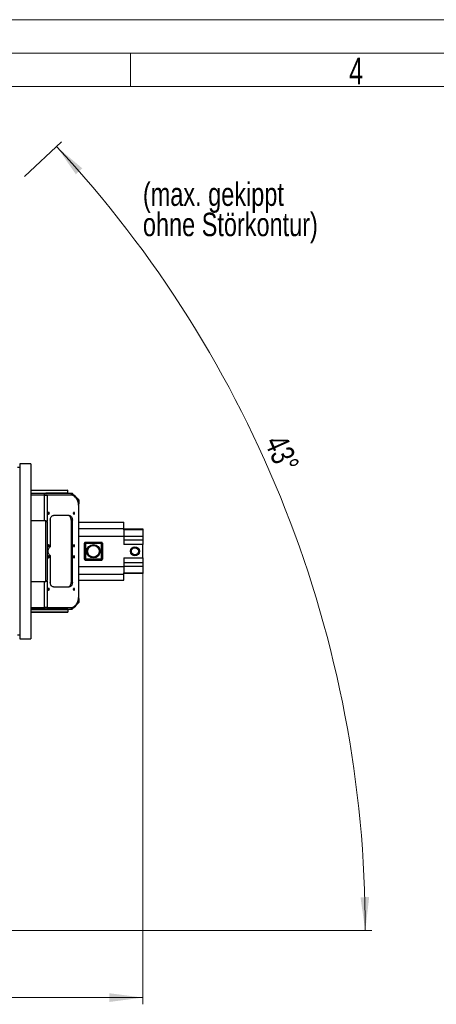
# Model space of a CAD drawing. Header units: millimetres. Extents: x 36 to 588, y 6 to 414.
# Tile 13 of 61: x 228 to 290, y 267 to 414. Entities that reach past the tile are written whole.
import ezdxf

# ---------------------------------------------------------------- set-up
doc = ezdxf.new("R2010")
doc.units = ezdxf.units.MM
doc.styles.add('SLDTEXTSTYLE0', font='TXT', dxfattribs={"width": 0.7})
doc.styles.add('SLDTEXTSTYLE1', font='TXT', dxfattribs={"width": 0.75})
doc.dimstyles.new('SLDDIMSTYLE0', dxfattribs={"dimtxt": 3.5, "dimasz": 5, "dimexe": 0, "dimexo": 0.0625, "dimgap": 0.875, "dimtad": 1, "dimdec": 4, "dimlfac": 15, "dimzin": 12, "dimdsep": 46, "dimtxsty": 'SLDTEXTSTYLE1', "dimsah": 1, "dimcen": 0.09, "dimazin": 0, "dimtfac": 1, "dimtofl": 0, "dimtmove": 0, "dimatfit": 3, "dimfxl": 1, "dimtolj": 1, "dimtzin": 12, "dimarcsym": 0})
doc.dimstyles.new('SLDDIMSTYLE1', dxfattribs={"dimtxt": 3.5, "dimasz": 5, "dimexe": 0, "dimexo": 0.0625, "dimgap": 0.875, "dimtad": 1, "dimlfac": 15, "dimrnd": 1e-09, "dimzin": 12, "dimdsep": 46, "dimtxsty": 'SLDTEXTSTYLE1', "dimsah": 1, "dimcen": 0.09, "dimadec": 0, "dimazin": 0, "dimtfac": 1, "dimtofl": 0, "dimtmove": 0, "dimatfit": 3, "dimfxl": 1, "dimtolj": 1, "dimtzin": 12, "dimarcsym": 0})

# ---------------------------------------------------------------- blocks, each defined once
blk = doc.blocks.new('*D2')
at = {"color": 7, "linetype": 'Continuous', "lineweight": 0}
for p, q in [((228.88, 391.08), (234.42, 396.24)), ((196.53, 278.44), (280.82, 278.44))]:
    blk.add_line(p, q, dxfattribs=at)
blk.add_arc((108.09, 278.44), 171.73, 0, 43, dxfattribs=at)
for points in [[(233.69, 395.56), (236.56, 391.42), (237.53, 392.29)], [(279.82, 278.44), (280.4, 283.45), (279.1, 283.43)]]:
    blk.add_solid(points, dxfattribs=at)
at = {"color": 7, "linetype": 'Continuous', "lineweight": 0, "insert": (267.91, 352.83), "char_height": 3.5, "attachment_point": 1, "rotation": 293.8166, "style": 'SLDTEXTSTYLE1'}
blk.add_mtext('43°', dxfattribs=at)
blk = doc.blocks.new('*D3')
at = {"color": 7, "linetype": 'Continuous', "lineweight": 0}
for p, q in [((91.13, 332.44), (91.13, 267.44)), ((246.59, 333.1), (246.59, 267.44)), ((91.13, 268.44), (246.59, 268.44))]:
    blk.add_line(p, q, dxfattribs=at)
for centre, start, end in [((160.88, 271.21), 153.4349, 206.5651), ((163.29, 271.21), 333.4349, 26.5651)]:
    blk.add_arc(centre, 6.21, start, end, dxfattribs=at)
for points in [[(91.13, 268.44), (96.13, 267.79), (96.13, 269.09)], [(246.59, 268.44), (241.59, 269.09), (241.59, 267.79)]]:
    blk.add_solid(points, dxfattribs=at)
at = {"color": 7, "linetype": 'Continuous', "lineweight": 0, "insert": (156.91, 272.95), "char_height": 3.5, "attachment_point": 1, "style": 'SLDTEXTSTYLE1'}
blk.add_mtext('2332', dxfattribs=at)
blk = doc.blocks.new('SW_NOTE_0')
at = {"color": 0, "linetype": 'Continuous', "lineweight": 0, "char_height": 3.5, "attachment_point": 1, "style": 'SLDTEXTSTYLE1'}
for s, insert in [('(max. gekippt', (0, 4.51)), ('ohne Störkontur)', (0, -0.01))]:
    blk.add_mtext(s, dxfattribs=dict(at, insert=insert))

msp = doc.modelspace()

# ---------------------------------------------------------------- linework, layer by layer
at = {"color": 7, "linetype": 'Continuous', "lineweight": 15}
msp.add_line((36.5, 414.5), (588.5, 414.5), dxfattribs=at)
at = {"color": 1, "linetype": 'Continuous', "lineweight": 0}
for p, q in [((41.5, 409.5), (583.5, 409.5)), ((244.75, 409.5), (244.75, 404.5)), ((46.5, 404.5), (578.5, 404.5))]:
    msp.add_line(p, q, dxfattribs=at)
at = {"color": 7, "linetype": 'Continuous', "lineweight": 30}
for p, q in [((228.192076, 348.1700265), (228.192076, 322.0366931)), ((229.8587426, 348.1700265), (229.8587426, 322.0366931)), ((235.3462246, 344.2050087), (229.8587426, 344.1828539)), ((229.8587426, 344.1828533), (235.3462335, 344.2050081)), ((235.3462335, 344.2050081), (235.3462246, 344.2050087)), ((235.3478484, 343.8050113), (235.3462335, 344.2050081)), ((229.8587426, 343.78285), (235.3478484, 343.8050113)), ((229.8587426, 343.7700265), (231.881619, 343.7700265)), ((231.881619, 343.5033598), (229.8587426, 343.5033598)), ((231.881619, 343.7700265), (232.0701808, 343.7700265)), ((231.881619, 343.5033598), (231.881619, 343.7700265)), ((231.881619, 343.5033598), (232.2587426, 343.5033598)), ((231.881619, 339.6366931), (231.881619, 343.5033598)), ((235.392076, 343.7700265), (232.0701808, 343.7700265)), ((232.0701808, 343.7700265), (232.0701808, 343.5033598)), ((235.8104526, 343.5033598), (232.2587426, 343.5033598)), ((232.2587426, 343.5033598), (232.2587426, 339.5566931)), ((235.392076, 343.7700265), (235.992076, 343.7700265)), ((236.2275008, 343.5346016), (235.992076, 343.7700265)), ((236.992076, 342.7700265), (236.7566511, 343.0054513)), ((236.992076, 342.7700265), (236.992076, 342.1700265)), ((236.9889639, 328.3700265), (236.9889639, 341.8366931)), ((236.992076, 328.0366931), (236.992076, 342.1700265)), ((232.7463232, 339.7700265), (232.7463232, 335.748857)), ((235.5747503, 340.4366931), (233.2177277, 340.4366931)), ((236.0461548, 339.7700265), (235.857593, 339.7700265)), ((235.857593, 339.7700265), (235.857593, 330.4366931)), ((236.0461548, 330.4366931), (236.0461548, 339.7700265)), ((232.0987426, 335.587198), (232.0987426, 339.6366931)), ((232.2987426, 339.4366931), (232.2987426, 335.5658522)), ((236.992076, 339.4366931), (243.7254093, 339.4366931)), ((236.992076, 338.5206931), (243.7254093, 338.5206931)), ((243.7254093, 338.5206931), (243.7254093, 339.4366931)), ((243.7254093, 338.3247244), (243.7254093, 338.5206931)), ((243.7254093, 338.4366931), (246.592076, 338.4366931)), ((243.7254093, 338.3245551), (243.7254093, 338.3247244)), ((246.592076, 338.3245551), (243.7254093, 338.3245551)), ((243.7254093, 338.3245551), (243.7254093, 337.3710409)), ((246.592076, 338.4366931), (246.592076, 338.3245551)), ((246.592076, 338.3245551), (246.592076, 337.3710409)), ((236.992076, 337.3540265), (243.7254093, 337.3540265)), ((243.7254093, 337.370603), (243.7254093, 337.3710409)), ((243.7254093, 337.3710409), (246.592076, 337.3710409)), ((243.7254093, 337.3540265), (243.7254093, 337.370603)), ((243.7254093, 337.3540265), (243.7254093, 336.1033598)), ((246.592076, 337.3710409), (246.592076, 336.7700265)), ((232.0987426, 330.5700265), (232.0987426, 335.587198)), ((232.2987426, 335.5658522), (232.2987426, 330.7700265)), ((237.8587426, 336.2404211), (237.8587426, 336.3032785)), ((237.8587426, 333.9662984), (237.8587426, 336.2404211)), ((237.8587426, 336.2404211), (237.992076, 336.2404211)), ((237.992076, 336.4366931), (237.992076, 336.3736732)), ((240.392076, 336.4366931), (237.992076, 336.4366931)), ((237.992076, 336.2404211), (237.992076, 336.3736732)), ((237.992076, 336.3736732), (240.392076, 336.3736732)), ((240.392076, 336.2404211), (237.992076, 336.2404211)), ((237.992076, 336.2404211), (237.992076, 333.9662984)), ((240.392076, 336.3736732), (240.392076, 336.4366931)), ((240.392076, 336.2404211), (240.392076, 336.3736732)), ((240.392076, 333.9662984), (240.392076, 336.2404211)), ((240.392076, 336.2404211), (240.5254093, 336.2404211)), ((240.5254093, 336.3032785), (240.5254093, 336.2404211)), ((240.5254093, 336.2404211), (240.5254093, 333.9662984)), ((246.592076, 336.7700265), (243.7254093, 336.7700265)), ((246.592076, 336.1033598), (243.7254093, 336.1033598)), ((246.592076, 336.7700265), (246.592076, 336.1033598)), ((246.592076, 334.1033598), (246.592076, 336.1033598)), ((232.7463232, 334.4578626), (232.7463232, 330.4366931)), ((237.8587426, 333.9662984), (237.992076, 333.9662984)), ((237.8587426, 333.9034411), (237.8587426, 333.9662984)), ((237.992076, 333.9662984), (240.392076, 333.9662984)), ((237.992076, 333.8330463), (237.992076, 333.9662984)), ((240.392076, 333.9662984), (240.5254093, 333.9662984)), ((240.392076, 333.8330463), (240.392076, 333.9662984)), ((240.5254093, 333.9662984), (240.5254093, 333.9034411)), ((243.7254093, 334.1033598), (246.592076, 334.1033598)), ((243.7254093, 334.1033598), (243.7254093, 332.8526931)), ((246.592076, 334.1033598), (246.592076, 333.4366931)), ((236.992076, 332.8526931), (243.7254093, 332.8526931)), ((240.392076, 333.8330463), (237.992076, 333.8330463)), ((237.992076, 333.8330463), (237.992076, 333.7700265)), ((237.992076, 333.7700265), (240.392076, 333.7700265)), ((240.392076, 333.7700265), (240.392076, 333.8330463)), ((243.7254093, 333.4366931), (246.592076, 333.4366931)), ((243.7254093, 332.8361166), (243.7254093, 332.8526931)), ((243.7254093, 332.8356787), (243.7254093, 332.8361166)), ((246.592076, 332.8356787), (243.7254093, 332.8356787)), ((243.7254093, 332.8356787), (243.7254093, 331.8821644)), ((246.592076, 333.4366931), (246.592076, 332.8356787)), ((246.592076, 332.8356787), (246.592076, 331.8821644)), ((236.992076, 331.6860265), (243.7254093, 331.6860265)), ((243.7254093, 331.8821644), (246.592076, 331.8821644)), ((243.7254093, 331.8819952), (243.7254093, 331.8821644)), ((243.7254093, 331.6860265), (243.7254093, 331.8819952)), ((246.592076, 331.7700265), (243.7254093, 331.7700265)), ((243.7254093, 330.7700265), (243.7254093, 331.6860265)), ((246.592076, 331.8821644), (246.592076, 331.7700265)), ((231.881619, 326.7033598), (231.881619, 330.5700265)), ((232.2587426, 330.6500265), (232.2587426, 326.7033598)), ((233.2177277, 329.7700265), (235.5747503, 329.7700265)), ((235.857593, 330.4366931), (236.0461548, 330.4366931)), ((236.992076, 330.7700265), (243.7254093, 330.7700265)), ((236.992076, 328.0366931), (236.992076, 327.4366931)), ((229.8587426, 326.7033598), (231.881619, 326.7033598)), ((232.2587426, 326.7033598), (231.881619, 326.7033598)), ((231.881619, 326.4366931), (231.881619, 326.7033598)), ((232.0701808, 326.7033598), (232.0701808, 326.4366931)), ((232.2587426, 326.7033598), (235.8104526, 326.7033598)), ((235.992076, 326.4366931), (236.2275008, 326.672118)), ((236.7566511, 327.2012682), (236.992076, 327.4366931)), ((231.881619, 326.4366931), (229.8587426, 326.4366931)), ((229.8587426, 326.4238696), (235.3478484, 326.4017082)), ((229.8587426, 326.0238663), (235.3462335, 326.0017115)), ((235.3462246, 326.0017109), (229.8587426, 326.0238657)), ((232.0701808, 326.4366931), (231.881619, 326.4366931)), ((235.392076, 326.4366931), (232.0701808, 326.4366931)), ((235.3462335, 326.0017115), (235.3462246, 326.0017109)), ((235.3478484, 326.4017082), (235.3462335, 326.0017115)), ((235.392076, 326.4366931), (235.992076, 326.4366931))]:
    msp.add_line(p, q, dxfattribs=at)
at = {"color": 7, "linetype": 'Continuous', "lineweight": 30, "flags": 128}
for points in [[(236.9889639, 341.8366931), (236.9803712, 342.0375876), (236.9547185, 342.2355526), (236.9123798, 342.4277013), (236.8539725, 342.6112317), (236.7803484, 342.7834677), (236.692581, 342.9418975), (236.5919501, 343.084211), (236.4799233, 343.2083329), (236.3581341, 343.3124532), (236.2283585, 343.3950535), (236.0924888, 343.4549295), (235.9525064, 343.4912079), (235.8104526, 343.5033598)], [(232.6096159, 340.7700265), (232.6020803, 340.8236021), (232.5806209, 340.8690214), (232.5485047, 340.8993696), (232.5106209, 340.9100265), (232.4727372, 340.8993696), (232.4406209, 340.8690214), (232.4191615, 340.8236021), (232.411626, 340.7700265), (232.4191615, 340.7164508), (232.4406209, 340.6710315), (232.4727372, 340.6406833), (232.5106209, 340.6300265), (232.5485047, 340.6406833), (232.5806209, 340.6710315), (232.6020803, 340.7164508), (232.6096159, 340.7700265)], [(232.41634, 340.727339), (232.4210541, 340.7700265), (232.41634, 340.8127139)], [(232.7463232, 339.7700265), (232.7553811, 339.9000867), (232.7822067, 340.0251487), (232.8257692, 340.1404066), (232.8843944, 340.241431), (232.9558294, 340.3243395), (233.037329, 340.3859461), (233.1257613, 340.4238833), (233.2177277, 340.4366931)], [(235.857593, 339.7700265), (235.8485351, 339.9000867), (235.8217095, 340.0251487), (235.778147, 340.1404066), (235.7195218, 340.241431), (235.6480868, 340.3243395), (235.5665872, 340.3859461), (235.478155, 340.4238833), (235.3861885, 340.4366931)], [(235.5747503, 340.4366931), (235.6667168, 340.4238833), (235.755149, 340.3859461), (235.8366486, 340.3243395), (235.9080837, 340.241431), (235.9667089, 340.1404066), (236.0102713, 340.0251487), (236.0370969, 339.9000867), (236.0461548, 339.7700265)], [(236.3808521, 340.7700265), (236.3733165, 340.8236021), (236.3518571, 340.8690214), (236.3197408, 340.8993696), (236.2818571, 340.9100265), (236.2439734, 340.8993696), (236.2118571, 340.8690214), (236.1903977, 340.8236021), (236.1828622, 340.7700265), (236.1903977, 340.7164508), (236.2118571, 340.6710315), (236.2439734, 340.6406833), (236.2818571, 340.6300265), (236.3197408, 340.6406833), (236.3518571, 340.6710315), (236.3733165, 340.7164508), (236.3808521, 340.7700265)], [(236.1875761, 340.7273386), (236.1922902, 340.7700265), (236.1875761, 340.8127144)], [(232.7463232, 335.748857), (232.6629656, 335.7062483), (232.5867213, 335.6423255), (232.5202859, 335.5593487), (232.4660079, 335.4602512), (232.4258064, 335.3485365), (232.4011026, 335.2281541), (232.3927698, 335.1033598), (232.4011026, 334.9785655), (232.4258064, 334.858183), (232.4660079, 334.7464683), (232.5202859, 334.6473709), (232.5867213, 334.564394), (232.6629656, 334.5004713), (232.7463232, 334.4578626)], [(232.6096159, 335.9366931), (232.6020803, 335.9902688), (232.5806209, 336.0356881), (232.5485047, 336.0660363), (232.5106209, 336.0766931), (232.4727372, 336.0660363), (232.4406209, 336.0356881), (232.4191615, 335.9902688), (232.411626, 335.9366931), (232.4191615, 335.8831174), (232.4406209, 335.8376982), (232.4727372, 335.80735), (232.5106209, 335.7966931), (232.5485047, 335.80735), (232.5806209, 335.8376982), (232.6020803, 335.8831174), (232.6096159, 335.9366931)], [(232.4163399, 335.8940049), (232.4210541, 335.9366931), (232.4163399, 335.9793813)], [(236.3808521, 335.9366931), (236.3733165, 335.9902688), (236.3518571, 336.0356881), (236.3197408, 336.0660363), (236.2818571, 336.0766931), (236.2439734, 336.0660363), (236.2118571, 336.0356881), (236.1903977, 335.9902688), (236.1828622, 335.9366931), (236.1903977, 335.8831174), (236.2118571, 335.8376982), (236.2439734, 335.80735), (236.2818571, 335.7966931), (236.3197408, 335.80735), (236.3518571, 335.8376982), (236.3733165, 335.8831174), (236.3808521, 335.9366931)], [(236.1875763, 335.894006), (236.1922902, 335.9366931), (236.1875763, 335.9793803)], [(232.6096159, 334.2700265), (232.6020803, 334.3236021), (232.5806209, 334.3690214), (232.5485047, 334.3993696), (232.5106209, 334.4100265), (232.4727372, 334.3993696), (232.4406209, 334.3690214), (232.4191615, 334.3236021), (232.411626, 334.2700265), (232.4191615, 334.2164508), (232.4406209, 334.1710315), (232.4727372, 334.1406833), (232.5106209, 334.1300265), (232.5485047, 334.1406833), (232.5806209, 334.1710315), (232.6020803, 334.2164508), (232.6096159, 334.2700265)], [(232.4163401, 334.2273393), (232.4210541, 334.2700265), (232.4163401, 334.3127136)], [(236.3808521, 334.2700265), (236.3733165, 334.3236021), (236.3518571, 334.3690214), (236.3197408, 334.3993696), (236.2818571, 334.4100265), (236.2439734, 334.3993696), (236.2118571, 334.3690214), (236.1903977, 334.3236021), (236.1828622, 334.2700265), (236.1903977, 334.2164508), (236.2118571, 334.1710315), (236.2439734, 334.1406833), (236.2818571, 334.1300265), (236.3197408, 334.1406833), (236.3518571, 334.1710315), (236.3733165, 334.2164508), (236.3808521, 334.2700265)], [(236.1875762, 334.227339), (236.1922902, 334.2700265), (236.1875762, 334.3127139)], [(232.6096159, 329.4366931), (232.6020803, 329.4902688), (232.5806209, 329.5356881), (232.5485047, 329.5660363), (232.5106209, 329.5766931), (232.4727372, 329.5660363), (232.4406209, 329.5356881), (232.4191615, 329.4902688), (232.411626, 329.4366931), (232.4191615, 329.3831174), (232.4406209, 329.3376982), (232.4727372, 329.30735), (232.5106209, 329.2966931), (232.5485047, 329.30735), (232.5806209, 329.3376982), (232.6020803, 329.3831174), (232.6096159, 329.4366931)], [(232.41634, 329.3940056), (232.4210541, 329.4366931), (232.41634, 329.4793806)], [(233.2177277, 329.7700265), (233.1257613, 329.7828363), (233.037329, 329.8207734), (232.9558294, 329.88238), (232.8843944, 329.9652886), (232.8257692, 330.066313), (232.7822067, 330.1815708), (232.7553811, 330.3066329), (232.7463232, 330.4366931)], [(235.3861885, 329.7700265), (235.478155, 329.7828363), (235.5665872, 329.8207734), (235.6480868, 329.88238), (235.7195218, 329.9652886), (235.778147, 330.066313), (235.8217095, 330.1815708), (235.8485351, 330.3066329), (235.857593, 330.4366931)], [(236.0461548, 330.4366931), (236.0370969, 330.3066329), (236.0102713, 330.1815708), (235.9667089, 330.066313), (235.9080837, 329.9652886), (235.8366486, 329.88238), (235.755149, 329.8207734), (235.6667168, 329.7828363), (235.5747503, 329.7700265)], [(236.3808521, 329.4366931), (236.3733165, 329.4902688), (236.3518571, 329.5356881), (236.3197408, 329.5660363), (236.2818571, 329.5766931), (236.2439734, 329.5660363), (236.2118571, 329.5356881), (236.1903977, 329.4902688), (236.1828622, 329.4366931), (236.1903977, 329.3831174), (236.2118571, 329.3376982), (236.2439734, 329.30735), (236.2818571, 329.2966931), (236.3197408, 329.30735), (236.3518571, 329.3376982), (236.3733165, 329.3831174), (236.3808521, 329.4366931)], [(236.1875762, 329.3940056), (236.1922902, 329.4366931), (236.1875762, 329.4793806)], [(235.8104526, 326.7033598), (235.9525064, 326.7155117), (236.0924888, 326.7517901), (236.2283585, 326.811666), (236.3581341, 326.8942664), (236.4799233, 326.9983867), (236.5919501, 327.1225085), (236.692581, 327.264822), (236.7803484, 327.4232519), (236.8539725, 327.5954878), (236.9123798, 327.7790183), (236.9547185, 327.971167), (236.9803712, 328.169132), (236.9889639, 328.3700265)]]:
    msp.add_lwpolyline(points, dxfattribs=at)
at = {"color": 7, "linetype": 'Continuous', "lineweight": 30}
for centre, radius in [((239.192076, 335.1033598), 1), ((239.192076, 335.1033598), 0.8666667), ((245.392076, 335.1033598), 0.6666667), ((245.392076, 335.1033598), 0.5333333)]:
    msp.add_circle(centre, radius, dxfattribs=at)
for centre, radius, start, end in [((235.392076, 342.1700265), 1.6, 0, 90), ((232.0987426, 339.4366931), 0.2, 0, 90), ((237.9920354, 336.2403805), 0.1332927, 89.982548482, 179.982537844), ((240.3921166, 336.2403805), 0.1332927, 0.017462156, 90.017451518), ((237.9920354, 333.9663391), 0.1332927, 180.017462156, 270.017451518), ((240.3921166, 333.9663391), 0.1332927, 269.982548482, 359.982537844), ((232.0987426, 330.7700265), 0.2, 270, 0), ((235.392076, 328.0366931), 1.6, 270, 360)]:
    msp.add_arc(centre, radius, start, end, dxfattribs=at)
for centre, major_axis, start_param, end_param in [((237.992076, 336.3032785), (0, 0.1334146), 0, 1.5707963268), ((240.392076, 336.3032785), (0, 0.1334146), 4.7123889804, 6.2831853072), ((237.992076, 333.9034411), (0, -0.1334146), 4.7123889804, 6.2831853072), ((240.392076, 333.9034411), (0, 0.1334146), 3.1415926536, 4.7123889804)]:
    msp.add_ellipse(centre, major_axis=major_axis, ratio=0.999390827, start_param=start_param, end_param=end_param, dxfattribs=at)
for points in [[(228.192076, 347.6033598), (227.8587426, 347.6033598)], [(229.8587426, 348.1700265), (228.192076, 348.1700265)], [(232.0987426, 339.6366931), (229.8587426, 339.6366931)], [(229.8587426, 330.5700265), (232.0987426, 330.5700265)], [(227.8587426, 322.6033598), (228.192076, 322.6033598)], [(228.192076, 322.0366931), (229.8587426, 322.0366931)]]:
    msp.add_open_spline(points, degree=1, dxfattribs=at)

# ---------------------------------------------------------------- block references
at = {"color": 7, "linetype": 'Continuous', "lineweight": 0}
msp.add_blockref('SW_NOTE_0', (246.58727, 385.6775804), dxfattribs=at)

# ---------------------------------------------------------------- texts
at = {"color": 1, "linetype": 'Continuous', "lineweight": 0, "insert": (277.4078796, 408.8328215), "char_height": 4, "attachment_point": 1, "style": 'SLDTEXTSTYLE0'}
msp.add_mtext('4', dxfattribs=at)

# ---------------------------------------------------------------- dimensions: what is measured, and where the dimension line sits
at = {"color": 7, "linetype": 'Continuous', "lineweight": 0}
dim = msp.add_angular_dim_2l(base=(267.8752191, 341.377299), line1=((195.5254093, 278.4366931), (191.5254093, 278.4366931)), line2=((168.8587426, 335.1033598), (228.1503731, 390.3936997)), dimstyle='SLDDIMSTYLE0', dxfattribs=at)
dim.commit()
dim.dimension.update_dxf_attribs({"geometry": '*D2', "text_midpoint": (265.2004651, 347.7845954), "dimtype": 162})
dim = msp.add_linear_dim(base=(246.592076, 268.4366931), p1=(91.1254093, 333.4366931), p2=(246.592076, 334.1033598), text='(<>)', dimstyle='SLDDIMSTYLE1', dxfattribs=at)
dim.commit()
dim.dimension.update_dxf_attribs({"geometry": '*D3', "text_midpoint": (162.0811999, 268.4366931), "dimtype": 160})

doc.saveas('drawing.dxf')
